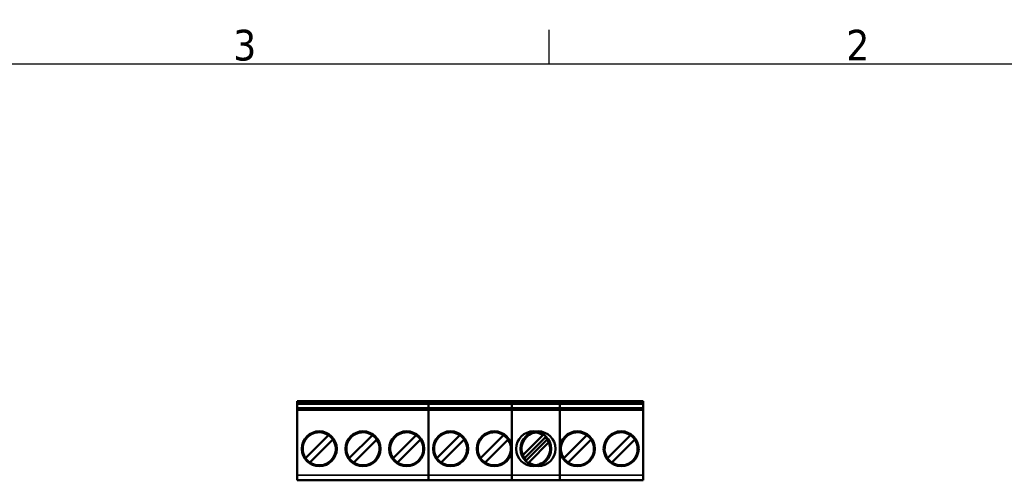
# Model space of a CAD drawing. Header units: millimetres. Extents: x 0 to 420, y 0 to 297.
# Tile 17 of 18: x 220 to 332, y 239 to 292. Entities that reach past the tile are written whole.
import ezdxf

# ---------------------------------------------------------------- set-up
doc = ezdxf.new("R2010")
doc.units = ezdxf.units.MM
doc.layers.get('0').update_dxf_attribs({"lineweight": 25})
for name, color, linetype, lineweight in [('Geometria schizzo (ISO)', 7, 'Continuous', 25), ('Simbolo (ISO)', 7, 'Continuous', 25), ('Visibile (ISO)', 7, 'Continuous', 50), ('Visibile sottile (ISO)', 7, 'Continuous', 35)]:
    doc.layers.add(name, color=color, linetype=linetype, lineweight=lineweight)
doc.styles.add('DEFAULT-ISO', font='TAHOMA.TTF')

# ---------------------------------------------------------------- blocks, each defined once
blk = doc.blocks.new('Bordi Default Border')
at = {"layer": 'Geometria schizzo (ISO)'}
blk.add_line((280, 287), (280, 290.9), dxfattribs=at)
at = {"layer": 'Geometria schizzo (ISO)', "flags": 128}
blk.add_lwpolyline([(10, 10), (10, 287), (410, 287), (410, 10), (10, 10)], dxfattribs=at)
at = {"layer": 'Simbolo (ISO)', "char_height": 3.5, "attachment_point": 7, "style": 'DEFAULT-ISO'}
for s, insert in [('3', (243.91, 287.33)), ('2', (313.94, 287.4))]:
    blk.add_mtext(s, dxfattribs=dict(at, insert=insert))

msp = doc.modelspace()

# ---------------------------------------------------------------- linework, layer by layer
at = {"layer": 'Visibile (ISO)'}
for p, q in [((251.23, 248.47), (266.23, 248.47)), ((251.23, 248.27), (251.23, 248.47)), ((251.23, 248.27), (251.23, 248.17)), ((266.23, 248.17), (251.23, 248.17)), ((251.23, 247.69), (251.23, 248.17)), ((266.23, 247.69), (251.23, 247.69)), ((251.23, 247.69), (251.23, 247.67)), ((251.23, 247.47), (251.23, 247.67)), ((251.23, 240.04), (251.23, 247.47)), ((266.23, 248.27), (266.23, 248.47)), ((266.23, 248.47), (281.23, 248.47)), ((266.23, 248.27), (266.23, 248.47)), ((266.23, 248.27), (266.23, 248.17)), ((266.23, 248.27), (266.23, 248.17)), ((266.23, 247.69), (266.23, 248.17)), ((281.23, 248.17), (266.23, 248.17)), ((266.23, 247.69), (266.23, 248.17)), ((266.23, 247.69), (266.23, 247.67)), ((281.23, 247.69), (266.23, 247.69)), ((266.23, 247.69), (266.23, 247.67)), ((266.23, 247.47), (266.23, 247.67)), ((266.23, 247.47), (266.23, 247.67)), ((266.23, 240.04), (266.23, 247.47)), ((266.23, 240.04), (266.23, 247.47)), ((275.72, 248.47), (290.72, 248.47)), ((275.72, 248.27), (275.72, 248.47)), ((275.72, 248.27), (275.72, 248.17)), ((290.72, 248.17), (275.72, 248.17)), ((275.72, 247.69), (275.72, 248.17)), ((290.72, 247.69), (275.72, 247.69)), ((275.72, 247.69), (275.72, 247.67)), ((275.72, 247.47), (275.72, 247.67)), ((275.72, 240.04), (275.72, 247.47)), ((281.23, 248.27), (281.23, 248.47)), ((281.23, 248.27), (281.23, 248.17)), ((281.23, 247.69), (281.23, 248.17)), ((281.23, 247.69), (281.23, 247.67)), ((281.23, 247.47), (281.23, 247.67)), ((281.23, 240.04), (281.23, 247.47)), ((290.72, 248.27), (290.72, 248.47)), ((290.72, 248.27), (290.72, 248.17)), ((290.72, 247.69), (290.72, 248.17)), ((290.72, 247.69), (290.72, 247.67)), ((290.72, 247.47), (290.72, 247.67)), ((290.72, 240.04), (290.72, 247.47)), ((254.8, 244.6), (252.17, 241.98)), ((252.67, 241.48), (255.3, 244.11)), ((257.17, 241.98), (259.8, 244.6)), ((257.67, 241.48), (260.3, 244.11)), ((262.17, 241.98), (264.8, 244.6)), ((265.3, 244.11), (262.67, 241.48)), ((269.8, 244.6), (267.17, 241.98)), ((267.67, 241.48), (270.3, 244.11)), ((272.17, 241.98), (274.8, 244.6)), ((272.67, 241.48), (275.3, 244.11)), ((279.29, 244.6), (276.91, 242.22)), ((277.17, 241.98), (279.64, 244.45)), ((277.31, 241.64), (279.78, 244.11)), ((281.66, 241.98), (284.29, 244.6)), ((282.15, 241.48), (284.78, 244.11)), ((286.66, 241.98), (289.29, 244.6)), ((289.78, 244.11), (287.15, 241.48)), ((280.05, 243.86), (277.67, 241.48)), ((251.23, 239.44), (251.23, 240.04)), ((266.23, 239.44), (266.23, 240.04)), ((266.23, 239.44), (266.23, 240.04)), ((275.72, 239.44), (275.72, 240.04)), ((281.23, 239.44), (281.23, 240.04)), ((290.72, 239.44), (290.72, 240.04)), ((266.23, 239.44), (251.23, 239.44)), ((281.23, 239.44), (266.23, 239.44)), ((290.72, 239.44), (275.72, 239.44))]:
    msp.add_line(p, q, dxfattribs=at)
for centre, radius, start, end in [((253.73, 243.04), 2, 90, 270), ((253.73, 243.04), 1.89, 135, 214.3365), ((253.73, 243.04), 1.89, 55.6635, 135), ((253.73, 243.04), 2, 270, 90), ((253.73, 243.04), 1.89, 34.3365, 55.6635), ((253.73, 243.04), 1.89, 315, 34.3365), ((258.73, 243.04), 2, 90, 270), ((258.73, 243.04), 1.89, 135, 214.3365), ((258.73, 243.04), 1.89, 55.6635, 135), ((258.73, 243.04), 2, 270, 90), ((258.73, 243.04), 1.89, 34.3365, 55.6635), ((258.73, 243.04), 1.89, 315, 34.3365), ((263.73, 243.04), 2, 90, 270), ((263.73, 243.04), 1.89, 135, 214.3365), ((263.73, 243.04), 1.89, 55.6635, 135), ((263.73, 243.04), 2, 270, 90), ((263.73, 243.04), 1.89, 34.3365, 55.6635), ((263.73, 243.04), 1.89, 315, 34.3365), ((268.73, 243.04), 2, 90, 270), ((268.73, 243.04), 1.89, 135, 214.3365), ((268.73, 243.04), 1.89, 55.6635, 135), ((268.73, 243.04), 2, 270, 90), ((268.73, 243.04), 1.89, 34.3365, 55.6635), ((268.73, 243.04), 1.89, 315, 34.3365), ((273.73, 243.04), 2, 90, 270), ((273.73, 243.04), 1.89, 135, 214.3365), ((273.73, 243.04), 1.89, 55.6635, 135), ((273.73, 243.04), 2, 270, 90), ((273.73, 243.04), 1.89, 34.3365, 55.6635), ((273.73, 243.04), 1.89, 315, 34.3365), ((278.22, 243.04), 2, 90, 270), ((278.73, 243.04), 2, 90, 270), ((278.73, 243.04), 1.89, 135, 214.3365), ((278.73, 243.04), 1.89, 85.2799, 135), ((278.22, 243.04), 1.89, 55.6635, 94.7201), ((278.22, 243.04), 2, 270, 90), ((278.73, 243.04), 2, 270, 90), ((278.22, 243.04), 1.89, 315, 34.3365), ((278.22, 243.04), 1.89, 34.3365, 44.6232), ((283.22, 243.04), 2, 90, 270), ((283.22, 243.04), 1.89, 135, 214.3365), ((283.22, 243.04), 1.89, 55.6635, 135), ((283.22, 243.04), 2, 270, 90), ((283.22, 243.04), 1.89, 34.3365, 55.6635), ((283.22, 243.04), 1.89, 315, 34.3365), ((288.22, 243.04), 2, 90, 270), ((288.22, 243.04), 1.89, 135, 214.3365), ((288.22, 243.04), 1.89, 55.6635, 135), ((288.22, 243.04), 2, 270, 90), ((288.22, 243.04), 1.89, 34.3365, 55.6635), ((288.22, 243.04), 1.89, 315, 34.3365), ((253.73, 243.04), 1.89, 214.3365, 235.6635), ((258.73, 243.04), 1.89, 214.3365, 235.6635), ((263.73, 243.04), 1.89, 214.3365, 235.6635), ((268.73, 243.04), 1.89, 214.3365, 235.6635), ((273.73, 243.04), 1.89, 214.3365, 235.6635), ((278.73, 243.04), 1.89, 214.3365, 224.6232), ((283.22, 243.04), 1.89, 214.3365, 235.6635), ((288.22, 243.04), 1.89, 214.3365, 235.6635), ((253.73, 243.04), 1.89, 235.6635, 315), ((258.73, 243.04), 1.89, 235.6635, 315), ((263.73, 243.04), 1.89, 235.6635, 315), ((268.73, 243.04), 1.89, 235.6635, 315), ((273.73, 243.04), 1.89, 235.6635, 315), ((278.73, 243.04), 1.89, 235.6635, 274.7201), ((278.22, 243.04), 1.89, 265.2799, 315), ((283.22, 243.04), 1.89, 235.6635, 315), ((288.22, 243.04), 1.89, 235.6635, 315)]:
    msp.add_arc(centre, radius, start, end, dxfattribs=at)
at = {"layer": 'Visibile sottile (ISO)'}
for p, q in [((251.23, 248.27), (266.23, 248.27)), ((251.23, 247.67), (266.23, 247.67)), ((266.23, 247.47), (251.23, 247.47)), ((266.23, 248.27), (281.23, 248.27)), ((266.23, 247.67), (281.23, 247.67)), ((281.23, 247.47), (266.23, 247.47)), ((275.72, 248.27), (290.72, 248.27)), ((275.72, 247.67), (290.72, 247.67)), ((290.72, 247.47), (275.72, 247.47)), ((251.23, 240.04), (266.23, 240.04)), ((266.23, 240.04), (281.23, 240.04)), ((275.72, 240.04), (290.72, 240.04))]:
    msp.add_line(p, q, dxfattribs=at)

# ---------------------------------------------------------------- block references
msp.add_blockref('Bordi Default Border', (0, 0))

doc.saveas('drawing.dxf')
